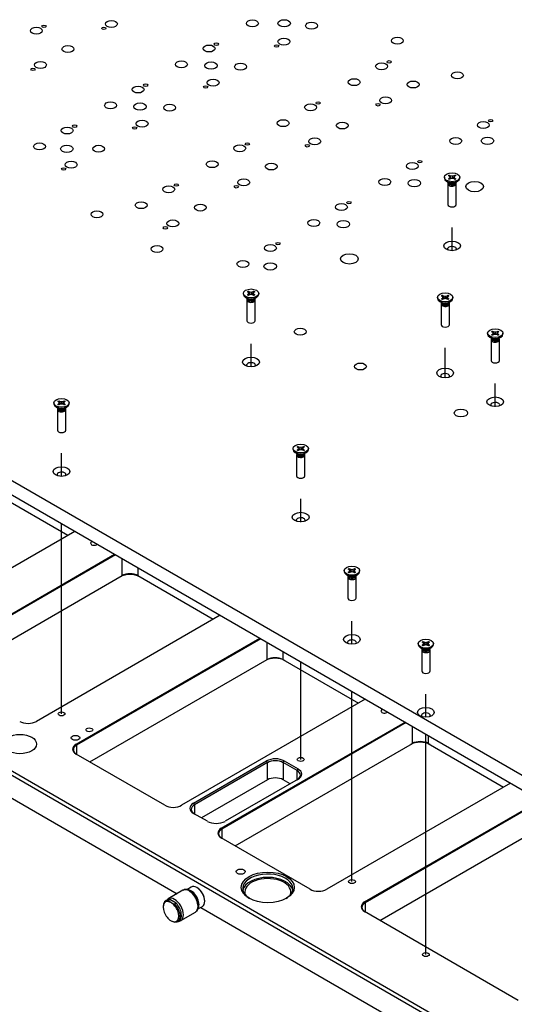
# Model space of a CAD drawing. Extents: x 0 to 415, y 5 to 324.
# Tile 4 of 12: x 175 to 235, y 65 to 182. Entities that reach past the tile are written whole.
import ezdxf
from ezdxf.lldxf.tags import DXFTag

# ---------------------------------------------------------------- set-up
doc = ezdxf.new("R2010")
doc.units = 0
for name, color, linetype in [('DEFAULT', 7, 'CONTINUOUS'), ('DV1_0', 7, 'CONTINUOUS'), ('DX1-1253534', 7, 'CONTINUOUS'), ('MKA-275630A-2', 7, 'CONTINUOUS'), ('MKE-247033A', 7, 'CONTINUOUS'), ('MPX-247034A', 7, 'CONTINUOUS'), ('YBB-020348_PART_', 7, 'CONTINUOUS'), ('YEE-020314-1', 7, 'CONTINUOUS'), ('YKG-SS3X12_STD', 7, 'CONTINUOUS')]:
    doc.layers.add(name, color=color, linetype=linetype)
tags = doc.linetypes.add('PHANTOM2', pattern=[31.75, 15.875, -3.175, 3.175, -3.175, 3.175, -3.175]).pattern_tags.tags
tags[14:15] = [DXFTag(74, 4), DXFTag(75, 0), DXFTag(340, '0'), DXFTag(46, 0.0), DXFTag(50, 0.0), DXFTag(44, 0.0), DXFTag(45, 0.0)]
tags[12:13] = [DXFTag(74, 4), DXFTag(75, 0), DXFTag(340, '0'), DXFTag(46, 0.0), DXFTag(50, 0.0), DXFTag(44, 0.0), DXFTag(45, 0.0)]
tags[10:11] = [DXFTag(74, 4), DXFTag(75, 0), DXFTag(340, '0'), DXFTag(46, 0.0), DXFTag(50, 0.0), DXFTag(44, 0.0), DXFTag(45, 0.0)]
tags[8:9] = [DXFTag(74, 4), DXFTag(75, 0), DXFTag(340, '0'), DXFTag(46, 0.0), DXFTag(50, 0.0), DXFTag(44, 0.0), DXFTag(45, 0.0)]
tags[6:7] = [DXFTag(74, 4), DXFTag(75, 0), DXFTag(340, '0'), DXFTag(46, 0.0), DXFTag(50, 0.0), DXFTag(44, 0.0), DXFTag(45, 0.0)]
tags[4:5] = [DXFTag(74, 4), DXFTag(75, 0), DXFTag(340, '0'), DXFTag(46, 0.0), DXFTag(50, 0.0), DXFTag(44, 0.0), DXFTag(45, 0.0)]

# ---------------------------------------------------------------- blocks, each defined once
blk = doc.blocks.new('SE')
at = {"layer": 'DV1_0', "color": 7, "linetype": 'PHANTOM2'}
for p, q in [((227.1, 154.61), (227.1, 157.38)), ((203.06, 140.73), (203.06, 143.5)), ((226.28, 139.44), (226.28, 143.02)), ((232.27, 135.98), (232.27, 138.74)), ((180.4, 127.65), (180.4, 130.42)), ((209, 122.2), (209, 124.96)), ((180.4, 99.28), (180.4, 122.01)), ((215.13, 107.6), (215.13, 110.37)), ((209, 93.83), (209, 105.5)), ((215.13, 79.24), (215.13, 101.96)), ((223.97, 98.88), (223.97, 101.65)), ((223.97, 70.52), (223.97, 96.86))]:
    blk.add_line(p, q, dxfattribs=at)
at = {"layer": 'DX1-1253534', "color": 7, "linetype": 'CONTINUOUS'}
for p, q in [((145.98, 143.61), (235.47, 91.94)), ((145.98, 141.88), (235.47, 90.21))]:
    blk.add_line(p, q, dxfattribs=at)
for centre, major_axis in [((177.39, 180.89), (0.715, 0)), ((178.29, 181.41), (0.257, 0)), ((185.46, 181.19), (0.257, 0)), ((186.36, 181.71), (0.715, 0)), ((203.23, 181.77), (0.715, 0)), ((207.03, 181.78), (0.75, 0)), ((210.3, 181.49), (0.715, 0)), ((207, 179.59), (0.715, 0)), ((220.56, 179.7), (0.715, 0)), ((181.17, 178.71), (0.715, 0)), ((198.04, 178.77), (0.715, 0)), ((198.93, 179.29), (0.257, 0)), ((206.11, 179.07), (0.257, 0)), ((177.88, 176.81), (0.715, 0)), ((194.74, 176.87), (0.715, 0)), ((198.28, 176.73), (0.75, 0)), ((201.81, 176.59), (0.715, 0)), ((218.68, 176.65), (0.715, 0)), ((219.58, 177.17), (0.257, 0)), ((176.98, 176.29), (0.257, 0)), ((227.74, 175.56), (0.715, 0)), ((189.55, 173.87), (0.715, 0)), ((190.45, 174.39), (0.257, 0)), ((197.62, 174.17), (0.257, 0)), ((198.52, 174.69), (0.715, 0)), ((215.39, 174.75), (0.715, 0)), ((222.45, 174.47), (0.715, 0)), ((219.16, 172.57), (0.715, 0)), ((186.26, 171.97), (0.715, 0)), ((189.79, 171.83), (0.75, 0)), ((193.33, 171.69), (0.715, 0)), ((210.19, 171.75), (0.715, 0)), ((211.09, 172.27), (0.257, 0)), ((218.26, 172.05), (0.257, 0)), ((181.96, 169.49), (0.257, 0)), ((189.14, 169.27), (0.257, 0)), ((190.03, 169.79), (0.715, 0)), ((206.9, 169.85), (0.715, 0)), ((213.97, 169.57), (0.715, 0)), ((230.84, 169.63), (0.715, 0)), ((231.73, 170.15), (0.257, 0)), ((181.07, 168.97), (0.715, 0)), ((177.77, 167.07), (0.715, 0)), ((181.04, 166.78), (0.75, 0)), ((184.84, 166.79), (0.715, 0)), ((201.71, 166.85), (0.715, 0)), ((202.61, 167.37), (0.257, 0)), ((209.78, 167.15), (0.257, 0)), ((210.68, 167.67), (0.715, 0)), ((227.54, 167.73), (0.715, 0)), ((231.34, 167.74), (0.75, 0)), ((181.55, 164.89), (0.715, 0)), ((198.42, 164.95), (0.715, 0)), ((205.48, 164.67), (0.715, 0)), ((222.35, 164.73), (0.715, 0)), ((223.25, 165.25), (0.257, 0)), ((180.65, 164.37), (0.257, 0)), ((193.22, 161.95), (0.715, 0)), ((194.12, 162.47), (0.257, 0)), ((201.29, 162.25), (0.257, 0)), ((202.19, 162.77), (0.715, 0)), ((219.06, 162.83), (0.715, 0)), ((222.59, 162.69), (0.75, 0)), ((229.8, 162.27), (1.06, 0)), ((189.93, 160.05), (0.715, 0)), ((197, 159.77), (0.715, 0)), ((213.87, 159.83), (0.715, 0)), ((214.76, 160.35), (0.257, 0)), ((184.64, 158.97), (0.715, 0)), ((193.71, 157.87), (0.715, 0)), ((210.57, 157.93), (0.715, 0)), ((214.1, 157.79), (0.75, 0)), ((192.81, 157.35), (0.257, 0)), ((205.38, 154.93), (0.715, 0)), ((206.28, 155.45), (0.257, 0)), ((227.1, 155.19), (-1, 0)), ((191.82, 154.82), (0.715, 0)), ((214.83, 153.63), (1.06, 0)), ((202.09, 153.03), (0.715, 0)), ((205.36, 152.74), (0.75, 0)), ((208.95, 144.93), (0.715, 0)), ((203.06, 141.31), (-1, 0)), ((216.14, 140.78), (0.715, 0)), ((226.28, 140.01), (-1, 0)), ((232.27, 136.56), (-1, 0)), ((228.16, 135.22), (0.805, 0)), ((180.4, 128.23), (-1, 0)), ((209, 122.78), (-1, 0)), ((215.13, 108.18), (-1, 0)), ((223.97, 99.46), (-1, 0))]:
    blk.add_ellipse(centre, major_axis=major_axis, ratio=0.57735, dxfattribs=at)
for centre, start_param, end_param in [((227.1, 154.81), 0, 3.550653), ((227.1, 154.81), 5.874125, 6.283185), ((203.06, 140.93), 0, 3.550653), ((203.06, 140.93), 5.874125, 6.283185), ((226.28, 139.63), 0, 3.550653), ((226.28, 139.63), 5.874125, 6.283185), ((232.27, 136.18), 0, 3.550653), ((232.27, 136.18), 5.874125, 6.283185), ((180.4, 127.85), 0, 3.550653), ((180.4, 127.85), 5.874125, 6.283185), ((209, 122.4), 0, 3.550653), ((209, 122.4), 5.874125, 6.283185), ((215.13, 107.8), 0, 3.550653), ((215.13, 107.8), 5.874125, 6.283185), ((223.97, 99.08), 0, 3.550653), ((223.97, 99.08), 5.874125, 6.283185)]:
    blk.add_ellipse(centre, major_axis=(0.533, 0), ratio=0.57735, start_param=start_param, end_param=end_param, dxfattribs=at)
at = {"layer": 'MKA-275630A-2', "color": 7, "linetype": 'CONTINUOUS'}
for p, q in [((44.74, 167.35), (232.17, 59.14)), ((231.94, 58.73), (44.51, 166.95)), ((216.65, 76.81), (312.73, 132.28)), ((312.79, 132.18), (216.7, 76.71)), ((218.47, 74.6), (312.79, 129.05)), ((172.16, 125.81), (181.17, 120.61)), ((182, 121.08), (160.04, 108.4)), ((164.79, 105.66), (186.75, 118.34)), ((186.87, 118.27), (164.85, 105.56)), ((187.64, 115.79), (187.64, 117.83)), ((189.52, 116.74), (189.52, 115.79)), ((166.44, 103.55), (187.64, 115.79)), ((189.52, 115.79), (198.54, 110.58)), ((199.36, 111.06), (177.4, 98.38)), ((182.15, 95.64), (204.12, 108.32)), ((204.23, 108.25), (182.21, 95.53)), ((205, 105.76), (205, 107.81)), ((206.88, 106.72), (206.88, 105.76)), ((183.8, 93.53), (205, 105.76)), ((206.88, 105.76), (215.9, 100.56)), ((216.73, 101.04), (194.76, 88.36)), ((199.51, 85.61), (221.48, 98.29)), ((221.6, 98.23), (199.57, 85.51)), ((222.36, 95.74), (222.36, 97.78)), ((224.24, 96.7), (224.24, 95.74)), ((182.21, 95.53), (182.15, 95.64)), ((182.21, 95.53), (182.21, 94.45)), ((201.16, 83.5), (222.36, 95.74)), ((224.24, 95.74), (233.26, 90.54)), ((164.68, 94.84), (194.21, 77.79)), ((192.76, 88.36), (182.15, 94.48)), ((196.19, 88.62), (204.91, 93.65)), ((205.03, 93.45), (196.31, 88.41)), ((205.03, 93.45), (204.91, 93.65)), ((205.03, 91.41), (205.03, 93.45)), ((206.92, 93.45), (207.04, 93.65)), ((206.92, 93.45), (206.92, 91.41)), ((208.57, 92.5), (206.92, 93.45)), ((207.04, 93.65), (208.69, 92.7)), ((208.57, 92.5), (208.69, 92.7)), ((208.57, 91.41), (208.57, 92.5)), ((205.03, 91.41), (197.14, 86.85)), ((208.69, 91.47), (199.96, 86.44)), ((207.74, 90.93), (206.92, 91.41)), ((234.09, 91.01), (212.12, 78.33)), ((196.19, 88.62), (196.31, 88.41)), ((196.31, 88.41), (196.31, 87.32)), ((197.84, 86.44), (196.19, 87.39)), ((199.57, 85.51), (199.51, 85.61)), ((199.57, 85.51), (199.57, 84.42)), ((210.12, 78.33), (199.51, 84.46)), ((216.7, 76.71), (216.65, 76.81)), ((216.7, 76.71), (216.7, 75.62)), ((197.04, 76.16), (231.94, 56.01)), ((235.01, 65.05), (216.65, 75.65))]:
    blk.add_line(p, q, dxfattribs=at)
for centre, major_axis, start_param, end_param in [((184.29, 119.66), (0.41, 0), 2.050521, 5.80346), ((188.58, 114.97), (1.67, 0), 0.785398, 2.356194), ((188.58, 115.24), (-1.33, 0), 3.926991, 5.497787), ((205.94, 104.95), (1.67, 0), 0.785398, 2.356194), ((205.94, 105.22), (-1.33, 0), 3.926991, 5.497787), ((219.01, 99.61), (0.41, 0), 2.050521, 5.80346), ((176.4, 98.96), (1.42, 0), 3.926991, 5.497787), ((183.15, 94.99), (1.33, 0), 2.356194, 3.926991), ((183.15, 95.06), (1.42, 0), 2.356194, 3.926991), ((223.3, 94.92), (1.67, 0), 0.785398, 2.356194), ((223.3, 95.2), (-1.33, 0), 3.926991, 5.497787), ((205.98, 93.04), (-1.5, 0), 3.926991, 5.497787), ((205.98, 92.9), (1.33, 0), 0.785398, 2.356194), ((207.63, 91.95), (-1.33, 0), 2.356194, 3.926991), ((207.63, 92.09), (-1.5, 0), 2.356194, 3.926991), ((205.98, 90.86), (1.33, 0), 0.785398, 2.356194), ((193.76, 88.93), (1.42, 0), 3.926991, 5.497787), ((197.25, 88), (1.5, 0), 2.356194, 3.926991), ((197.25, 87.87), (1.33, 0), 2.356194, 3.926991), ((198.9, 87.05), (1.5, 0), 3.926991, 5.497787), ((200.51, 85.03), (1.42, 0), 2.356194, 3.926991), ((200.51, 84.97), (1.33, 0), 2.356194, 3.926991), ((205.07, 78.41), (3, 0), 0, 3.899585), ((205.07, 78.01), (3, 0), 0.118126, 3.023467), ((205.07, 78.41), (3, 0), 5.525193, 6.283185), ((211.12, 78.91), (1.42, 0), 3.926991, 5.497787), ((217.65, 76.23), (1.42, 0), 2.356194, 3.926991), ((217.65, 76.16), (1.33, 0), 2.356194, 3.926991)]:
    blk.add_ellipse(centre, major_axis=major_axis, ratio=0.57735, start_param=start_param, end_param=end_param, dxfattribs=at)
for centre, major_axis in [((180.4, 99.28), (0.41, 0)), ((175.42, 95.67), (-2, 0)), ((182.07, 96.42), (-0.5, 0)), ((183.72, 97.37), (0.41, 0)), ((209, 93.83), (0.41, 0)), ((201.82, 80.43), (-0.54, 0)), ((205.07, 78.55), (-3.17, 0)), ((215.13, 79.24), (0.41, 0)), ((223.97, 70.52), (-0.41, 0))]:
    blk.add_ellipse(centre, major_axis=major_axis, ratio=0.57735, dxfattribs=at)
at = {"layer": 'MKE-247033A', "color": 7, "linetype": 'CONTINUOUS'}
for p, q in [((193.01, 77.02), (192.85, 76.93)), ((193.36, 77.09), (193.19, 76.99)), ((194.1, 76.66), (193.36, 77.09)), ((194.1, 76.66), (193.94, 76.56)), ((192.55, 76.27), (192.55, 76.19)), ((194.28, 74.45), (194.45, 74.54))]:
    blk.add_line(p, q, dxfattribs=at)
for centre, radius, start, end in [((194.02, 77.66), 1.06, 218.9743, 240.4023), ((194.38, 78.34), 1.83, 241.0768, 256.0244), ((194.38, 76.16), 1.83, 241.0768, 256.0244)]:
    blk.add_arc(centre, radius, start, end, dxfattribs=at)
for centre, major_axis, start_param, end_param in [((193.49, 75.65), (0.67, -1.15), 2.356194, 5.497787), ((193.57, 75.69), (0.72, -1.24), 2.731945, 3.926991), ((193.73, 75.78), (0.72, -1.24), 2.731945, 3.141593), ((193.49, 75.65), (-0.67, 1.15), 2.356194, 5.497787), ((193.57, 75.69), (-0.72, 1.24), 2.731945, 5.122037), ((193.73, 75.78), (-0.72, 1.24), 3.141593, 5.122037)]:
    blk.add_ellipse(centre, major_axis=major_axis, ratio=0.57735, start_param=start_param, end_param=end_param, dxfattribs=at)
at = {"layer": 'MPX-247034A', "color": 7, "linetype": 'CONTINUOUS'}
for p, q in [((195.92, 78.58), (195.38, 78.27)), ((196.63, 78.49), (196.58, 78.52)), ((197.53, 76.89), (197.53, 76.94)), ((196.72, 75.97), (197.25, 76.27))]:
    blk.add_line(p, q, dxfattribs=at)
for centre, major_axis, start_param, end_param in [((195.9, 77.03), (0.67, -1.15), 0.342832, 2.782303), ((196.58, 77.43), (-0.67, 1.15), 3.141593, 6.283185), ((196.63, 77.46), (0.63, -1.1), 0.785398, 2.356194)]:
    blk.add_ellipse(centre, major_axis=major_axis, ratio=0.57735, start_param=start_param, end_param=end_param, dxfattribs=at)
at = {"layer": 'YBB-020348_PART_', "color": 7, "linetype": 'CONTINUOUS'}
for p, q in [((194.91, 78.2), (193.17, 77.19)), ((194.67, 74.59), (196.41, 75.6))]:
    blk.add_line(p, q, dxfattribs=at)
for centre, radius, start, end in [((195.38, 76.59), 1.37, 9.4345, 35.1026), ((195.73, 76.43), 1.08, 358.0774, 20.7148)]:
    blk.add_arc(centre, radius, start, end, dxfattribs=at)
for centre, start_param, end_param in [((195.66, 76.9), 3.926991, 6.283185), ((193.92, 75.89), 3.145015, 6.282186), ((195.66, 76.9), 3.141593, 3.926991)]:
    blk.add_ellipse(centre, major_axis=(-0.75, 1.3), ratio=0.57735, start_param=start_param, end_param=end_param, dxfattribs=at)
for points, knots in [([(196.5, 77.37), (196.47, 77.45), (196.36, 77.66), (196.06, 77.97), (195.68, 78.22), (195.31, 78.31), (195.03, 78.29), (194.94, 78.2), (194.92, 78.19)], [0, 0, 0, 0, 0.098571, 0.327595, 0.560778, 0.769614, 0.963734, 1, 1, 1, 1]), ([(196.41, 75.62), (196.46, 75.64), (196.6, 75.71), (196.76, 76), (196.79, 76.24), (196.8, 76.4)], [0, 0, 0, 0, 0.181438, 0.559805, 1, 1, 1, 1]), ([(194.42, 74.5), (194.46, 74.51), (194.54, 74.53), (194.61, 74.58), (194.66, 74.61)], [0.8419472, 0.8419472, 0.8419472, 0.8419472, 0.9040364, 1, 1, 1, 1])]:
    blk.add_open_spline(points, degree=3, knots=knots, dxfattribs=at)
blk.add_open_spline([(193.18, 77.18), (193.14, 77.15), (193.1, 77.13), (193.07, 77.1)], degree=3, dxfattribs=at)
at = {"layer": 'YEE-020314-1', "color": 7, "linetype": 'CONTINUOUS'}
for start_param, end_param in [(2.898136, 6.283185), (0, 0.243457)]:
    blk.add_ellipse((205.07, 78.01), major_axis=(-2.75, 0), ratio=0.57735, start_param=start_param, end_param=end_param, dxfattribs=at)
at = {"layer": 'YKG-SS3X12_STD', "color": 7, "linetype": 'CONTINUOUS'}
for p, q in [((226.66, 163.58), (226.79, 163.65)), ((226.75, 163.54), (226.66, 163.58)), ((226.85, 163.39), (226.75, 163.54)), ((226.79, 163.65), (226.95, 163.22)), ((226.79, 163.65), (226.85, 163.6)), ((226.85, 163.6), (226.97, 163.22)), ((226.85, 163.6), (227.1, 163.54)), ((227.1, 163.54), (227.35, 163.6)), ((227.1, 163.54), (227.1, 163.25)), ((227.35, 163.6), (227.23, 163.22)), ((227.42, 163.65), (227.25, 163.22)), ((227.35, 163.6), (227.42, 163.65)), ((227.45, 163.54), (227.35, 163.39)), ((227.42, 163.65), (227.54, 163.58)), ((227.54, 163.58), (227.45, 163.54)), ((226.18, 163.39), (226.18, 163.29)), ((226.45, 162.91), (226.75, 162.74)), ((226.6, 162.83), (226.6, 162.81)), ((226.6, 162.61), (226.6, 160.13)), ((226.62, 162.72), (226.61, 162.65)), ((226.62, 162.73), (226.65, 162.66)), ((226.66, 163.21), (226.75, 163.25)), ((226.79, 163.14), (226.66, 163.21)), ((226.75, 163.25), (226.85, 163.39)), ((226.75, 163.25), (226.82, 163.17)), ((226.85, 163.19), (226.79, 163.14)), ((226.85, 163.39), (226.93, 163.21)), ((227.1, 163.25), (226.85, 163.19)), ((227.35, 163.19), (227.1, 163.25)), ((227.35, 163.39), (227.27, 163.21)), ((227.35, 163.39), (227.45, 163.25)), ((227.42, 163.14), (227.35, 163.19)), ((227.45, 163.25), (227.38, 163.17)), ((227.54, 163.21), (227.42, 163.14)), ((227.45, 163.25), (227.54, 163.21)), ((227.45, 162.74), (227.75, 162.91)), ((227.55, 162.66), (227.58, 162.73)), ((227.6, 162.65), (227.58, 162.72)), ((227.6, 162.81), (227.6, 162.83)), ((227.6, 160.13), (227.6, 162.61)), ((228.02, 163.29), (228.02, 163.39)), ((202.14, 149.51), (202.14, 149.41)), ((202.62, 149.7), (202.75, 149.77)), ((202.71, 149.66), (202.62, 149.7)), ((202.81, 149.51), (202.71, 149.66)), ((202.71, 149.37), (202.81, 149.51)), ((202.75, 149.77), (202.91, 149.33)), ((202.75, 149.77), (202.81, 149.72)), ((202.81, 149.72), (202.93, 149.34)), ((202.81, 149.72), (203.06, 149.66)), ((202.81, 149.51), (202.89, 149.33)), ((203.06, 149.66), (203.31, 149.72)), ((203.06, 149.66), (203.06, 149.37)), ((203.31, 149.72), (203.19, 149.34)), ((203.37, 149.77), (203.21, 149.33)), ((203.31, 149.51), (203.23, 149.33)), ((203.31, 149.72), (203.37, 149.77)), ((203.41, 149.66), (203.31, 149.51)), ((203.31, 149.51), (203.41, 149.37)), ((203.37, 149.77), (203.5, 149.7)), ((203.5, 149.7), (203.41, 149.66)), ((203.98, 149.41), (203.98, 149.51)), ((202.41, 149.03), (202.71, 148.86)), ((202.56, 148.95), (202.56, 148.93)), ((202.58, 148.84), (202.56, 148.77)), ((202.56, 148.73), (202.56, 146.25)), ((202.58, 148.85), (202.61, 148.78)), ((202.62, 149.33), (202.71, 149.37)), ((202.75, 149.26), (202.62, 149.33)), ((202.71, 149.37), (202.78, 149.29)), ((202.81, 149.31), (202.75, 149.26)), ((203.06, 149.37), (202.81, 149.31)), ((203.31, 149.31), (203.06, 149.37)), ((203.37, 149.26), (203.31, 149.31)), ((203.41, 149.37), (203.34, 149.29)), ((203.5, 149.33), (203.37, 149.26)), ((203.41, 149.37), (203.5, 149.33)), ((203.41, 148.86), (203.71, 149.03)), ((203.51, 148.78), (203.54, 148.85)), ((203.55, 148.77), (203.54, 148.84)), ((203.56, 148.93), (203.56, 148.95)), ((203.56, 146.25), (203.56, 148.73)), ((225.36, 149.04), (225.36, 148.93)), ((225.63, 148.55), (225.93, 148.38)), ((225.78, 148.47), (225.78, 148.45)), ((225.78, 148.25), (225.78, 145.77)), ((225.8, 148.36), (225.79, 148.29)), ((225.8, 148.37), (225.83, 148.3)), ((225.84, 149.22), (225.97, 149.29)), ((225.93, 149.18), (225.84, 149.22)), ((225.84, 148.85), (225.93, 148.89)), ((225.97, 148.78), (225.84, 148.85)), ((226.03, 149.04), (225.93, 149.18)), ((225.93, 148.89), (226.03, 149.04)), ((225.93, 148.89), (226, 148.81)), ((225.97, 149.29), (226.13, 148.86)), ((225.97, 149.29), (226.03, 149.24)), ((226.03, 148.83), (225.97, 148.78)), ((226.03, 149.24), (226.15, 148.86)), ((226.03, 149.24), (226.28, 149.18)), ((226.03, 149.04), (226.11, 148.85)), ((226.28, 148.89), (226.03, 148.83)), ((226.28, 149.18), (226.53, 149.24)), ((226.28, 149.18), (226.28, 148.89)), ((226.53, 148.83), (226.28, 148.89)), ((226.53, 149.24), (226.41, 148.86)), ((226.6, 149.29), (226.43, 148.86)), ((226.53, 149.04), (226.45, 148.85)), ((226.53, 149.24), (226.6, 149.29)), ((226.63, 149.18), (226.53, 149.04)), ((226.53, 149.04), (226.63, 148.89)), ((226.6, 148.78), (226.53, 148.83)), ((226.63, 148.89), (226.56, 148.81)), ((226.6, 149.29), (226.72, 149.22)), ((226.72, 148.85), (226.6, 148.78)), ((226.72, 149.22), (226.63, 149.18)), ((226.63, 148.89), (226.72, 148.85)), ((226.63, 148.38), (226.93, 148.55)), ((226.73, 148.3), (226.76, 148.37)), ((226.78, 148.29), (226.76, 148.36)), ((226.78, 148.45), (226.78, 148.47)), ((226.78, 145.77), (226.78, 148.25)), ((227.2, 148.93), (227.2, 149.04)), ((231.35, 144.76), (231.35, 144.65)), ((231.83, 144.94), (231.95, 145.02)), ((231.92, 144.91), (231.83, 144.94)), ((232.02, 144.76), (231.92, 144.91)), ((231.92, 144.62), (232.02, 144.76)), ((231.95, 145.02), (232.12, 144.58)), ((231.95, 145.02), (232.02, 144.97)), ((232.02, 144.97), (232.14, 144.59)), ((232.02, 144.97), (232.27, 144.91)), ((232.02, 144.76), (232.1, 144.58)), ((232.27, 144.91), (232.52, 144.97)), ((232.27, 144.91), (232.27, 144.62)), ((232.52, 144.97), (232.4, 144.59)), ((232.58, 145.02), (232.42, 144.58)), ((232.52, 144.76), (232.44, 144.58)), ((232.52, 144.97), (232.58, 145.02)), ((232.62, 144.91), (232.52, 144.76)), ((232.52, 144.76), (232.62, 144.62)), ((232.58, 145.02), (232.71, 144.94)), ((232.71, 144.94), (232.62, 144.91)), ((233.18, 144.65), (233.18, 144.76)), ((231.62, 144.28), (231.91, 144.11)), ((231.77, 144.19), (231.77, 144.18)), ((231.79, 144.09), (231.77, 144.02)), ((231.77, 143.97), (231.77, 141.5)), ((231.79, 144.09), (231.82, 144.03)), ((231.83, 144.58), (231.92, 144.62)), ((231.95, 144.51), (231.83, 144.58)), ((231.92, 144.62), (231.98, 144.53)), ((232.02, 144.56), (231.95, 144.51)), ((232.27, 144.62), (232.02, 144.56)), ((232.52, 144.56), (232.27, 144.62)), ((232.58, 144.51), (232.52, 144.56)), ((232.62, 144.62), (232.55, 144.53)), ((232.71, 144.58), (232.58, 144.51)), ((232.62, 144.62), (232.71, 144.58)), ((232.62, 144.11), (232.92, 144.28)), ((232.71, 144.03), (232.75, 144.09)), ((232.76, 144.02), (232.74, 144.09)), ((232.77, 144.18), (232.77, 144.19)), ((232.77, 141.5), (232.77, 143.97)), ((179.96, 136.62), (180.09, 136.69)), ((180.05, 136.58), (179.96, 136.62)), ((180.15, 136.43), (180.05, 136.58)), ((180.09, 136.69), (180.25, 136.25)), ((180.09, 136.69), (180.15, 136.64)), ((180.15, 136.64), (180.28, 136.26)), ((180.15, 136.64), (180.4, 136.58)), ((180.4, 136.58), (180.66, 136.64)), ((180.4, 136.58), (180.4, 136.29)), ((180.66, 136.64), (180.53, 136.26)), ((180.72, 136.69), (180.55, 136.25)), ((180.66, 136.64), (180.72, 136.69)), ((180.76, 136.58), (180.66, 136.43)), ((180.72, 136.69), (180.84, 136.62)), ((180.84, 136.62), (180.76, 136.58)), ((179.49, 136.43), (179.49, 136.33)), ((179.76, 135.95), (180.05, 135.78)), ((179.9, 135.87), (179.9, 135.85)), ((179.9, 135.65), (179.9, 133.17)), ((179.93, 135.76), (179.91, 135.69)), ((179.93, 135.77), (179.96, 135.7)), ((179.96, 136.25), (180.05, 136.29)), ((180.09, 136.18), (179.96, 136.25)), ((180.05, 136.29), (180.15, 136.43)), ((180.05, 136.29), (180.12, 136.21)), ((180.15, 136.23), (180.09, 136.18)), ((180.15, 136.43), (180.23, 136.25)), ((180.4, 136.29), (180.15, 136.23)), ((180.66, 136.23), (180.4, 136.29)), ((180.66, 136.43), (180.57, 136.25)), ((180.66, 136.43), (180.76, 136.29)), ((180.72, 136.18), (180.66, 136.23)), ((180.76, 136.29), (180.69, 136.21)), ((180.84, 136.25), (180.72, 136.18)), ((180.76, 136.29), (180.84, 136.25)), ((180.76, 135.78), (181.05, 135.95)), ((180.85, 135.7), (180.88, 135.77)), ((180.9, 135.69), (180.88, 135.76)), ((180.9, 135.85), (180.9, 135.87)), ((180.9, 133.17), (180.9, 135.65)), ((181.32, 136.33), (181.32, 136.43)), ((208.08, 130.98), (208.08, 130.88)), ((208.56, 131.17), (208.69, 131.24)), ((208.65, 131.13), (208.56, 131.17)), ((208.56, 130.8), (208.65, 130.84)), ((208.69, 130.73), (208.56, 130.8)), ((208.75, 130.98), (208.65, 131.13)), ((208.65, 130.84), (208.75, 130.98)), ((208.65, 130.84), (208.72, 130.76)), ((208.69, 131.24), (208.85, 130.8)), ((208.69, 131.24), (208.75, 131.19)), ((208.75, 130.78), (208.69, 130.73)), ((208.75, 131.19), (208.87, 130.81)), ((208.75, 131.19), (209, 131.13)), ((208.75, 130.98), (208.83, 130.8)), ((209, 130.84), (208.75, 130.78)), ((209, 131.13), (209.25, 131.19)), ((209, 131.13), (209, 130.84)), ((209.25, 130.78), (209, 130.84)), ((209.25, 131.19), (209.13, 130.81)), ((209.32, 131.24), (209.15, 130.8)), ((209.25, 130.98), (209.17, 130.8)), ((209.25, 131.19), (209.32, 131.24)), ((209.35, 131.13), (209.25, 130.98)), ((209.25, 130.98), (209.35, 130.84)), ((209.32, 130.73), (209.25, 130.78)), ((209.35, 130.84), (209.28, 130.76)), ((209.32, 131.24), (209.44, 131.17)), ((209.44, 130.8), (209.32, 130.73)), ((209.44, 131.17), (209.35, 131.13)), ((209.35, 130.84), (209.44, 130.8)), ((209.92, 130.88), (209.92, 130.98)), ((208.35, 130.5), (208.65, 130.33)), ((208.5, 130.42), (208.5, 130.4)), ((208.5, 130.2), (208.5, 127.72)), ((208.53, 130.31), (208.51, 130.24)), ((208.52, 130.32), (208.56, 130.25)), ((209.36, 130.33), (209.65, 130.5)), ((209.45, 130.25), (209.48, 130.32)), ((209.5, 130.24), (209.48, 130.31)), ((209.5, 130.4), (209.5, 130.42)), ((209.5, 127.72), (209.5, 130.2)), ((214.69, 116.57), (214.81, 116.64)), ((214.78, 116.53), (214.69, 116.57)), ((214.88, 116.39), (214.78, 116.53)), ((214.81, 116.64), (214.98, 116.21)), ((214.81, 116.64), (214.88, 116.59)), ((214.88, 116.59), (215, 116.21)), ((214.88, 116.59), (215.13, 116.53)), ((215.13, 116.53), (215.38, 116.59)), ((215.13, 116.53), (215.13, 116.24)), ((215.38, 116.59), (215.26, 116.21)), ((215.44, 116.64), (215.28, 116.21)), ((215.38, 116.59), (215.44, 116.64)), ((215.48, 116.53), (215.38, 116.39)), ((215.44, 116.64), (215.57, 116.57)), ((215.57, 116.57), (215.48, 116.53)), ((214.21, 116.39), (214.21, 116.28)), ((214.48, 115.9), (214.77, 115.73)), ((214.63, 115.82), (214.63, 115.8)), ((214.65, 115.71), (214.63, 115.64)), ((214.63, 115.6), (214.63, 113.12)), ((214.65, 115.72), (214.68, 115.66)), ((214.69, 116.21), (214.78, 116.24)), ((214.81, 116.13), (214.69, 116.21)), ((214.78, 116.24), (214.88, 116.39)), ((214.78, 116.24), (214.84, 116.16)), ((214.88, 116.18), (214.81, 116.13)), ((214.88, 116.39), (214.96, 116.2)), ((215.13, 116.24), (214.88, 116.18)), ((215.38, 116.18), (215.13, 116.24)), ((215.38, 116.39), (215.3, 116.2)), ((215.38, 116.39), (215.48, 116.24)), ((215.44, 116.13), (215.38, 116.18)), ((215.48, 116.24), (215.41, 116.16)), ((215.57, 116.21), (215.44, 116.13)), ((215.48, 116.24), (215.57, 116.21)), ((215.48, 115.73), (215.78, 115.9)), ((215.57, 115.66), (215.61, 115.72)), ((215.62, 115.64), (215.6, 115.71)), ((215.63, 115.8), (215.63, 115.82)), ((215.63, 113.12), (215.63, 115.6)), ((216.04, 116.28), (216.04, 116.39)), ((223.05, 107.67), (223.05, 107.56)), ((223.32, 107.18), (223.62, 107.01)), ((223.47, 107.1), (223.47, 107.08)), ((223.53, 107.85), (223.65, 107.92)), ((223.62, 107.81), (223.53, 107.85)), ((223.53, 107.48), (223.62, 107.52)), ((223.65, 107.41), (223.53, 107.48)), ((223.72, 107.67), (223.62, 107.81)), ((223.62, 107.52), (223.72, 107.67)), ((223.62, 107.52), (223.69, 107.44)), ((223.65, 107.92), (223.82, 107.49)), ((223.65, 107.92), (223.72, 107.87)), ((223.72, 107.46), (223.65, 107.41)), ((223.72, 107.87), (223.84, 107.49)), ((223.72, 107.87), (223.97, 107.81)), ((223.72, 107.67), (223.8, 107.48)), ((223.97, 107.52), (223.72, 107.46)), ((223.97, 107.81), (224.22, 107.87)), ((223.97, 107.81), (223.97, 107.52)), ((224.22, 107.46), (223.97, 107.52)), ((224.22, 107.87), (224.1, 107.49)), ((224.28, 107.92), (224.12, 107.49)), ((224.22, 107.67), (224.14, 107.48)), ((224.22, 107.87), (224.28, 107.92)), ((224.32, 107.81), (224.22, 107.67)), ((224.22, 107.67), (224.32, 107.52)), ((224.28, 107.41), (224.22, 107.46)), ((224.32, 107.52), (224.25, 107.44)), ((224.28, 107.92), (224.41, 107.85)), ((224.41, 107.48), (224.28, 107.41)), ((224.41, 107.85), (224.32, 107.81)), ((224.32, 107.52), (224.41, 107.48)), ((224.32, 107.01), (224.62, 107.18)), ((224.47, 107.08), (224.47, 107.1)), ((224.89, 107.56), (224.89, 107.67)), ((223.49, 106.99), (223.47, 106.92)), ((223.47, 106.88), (223.47, 104.4)), ((223.49, 107), (223.52, 106.93)), ((224.41, 106.93), (224.45, 107)), ((224.46, 106.92), (224.44, 106.99)), ((224.47, 104.4), (224.47, 106.88))]:
    blk.add_line(p, q, dxfattribs=at)
for centre in [(227.1, 163.39), (203.06, 149.51), (226.28, 149.04), (232.27, 144.76), (180.4, 136.43), (209, 130.98), (215.13, 116.39), (223.97, 107.67)]:
    blk.add_ellipse(centre, major_axis=(0.917, 0), ratio=0.57735, dxfattribs=at)
for centre, major_axis, start_param, end_param in [((227.1, 163.29), (0.917, 0), 3.141593, 6.283185), ((227.1, 162.61), (0.5, 0), 2.9966, 6.283185), ((227.1, 162.81), (0.5, 0), 3.141593, 6.283185), ((227.1, 162.74), (0.466, 0), 3.434744, 5.990034), ((227.1, 162.95), (0.5, 0), 3.926991, 5.497787), ((227.1, 162.61), (0.5, 0), 0, 0.144993), ((227.1, 160.13), (0.5, 0), 3.141593, 6.283185), ((203.06, 149.41), (0.917, 0), 3.141593, 6.283185), ((203.06, 148.73), (0.5, 0), 2.9966, 6.283185), ((203.06, 148.93), (0.5, 0), 3.141593, 6.283185), ((203.06, 148.86), (0.466, 0), 3.434744, 5.990034), ((203.06, 149.07), (0.5, 0), 3.926991, 5.497787), ((203.06, 148.73), (0.5, 0), 0, 0.144993), ((226.28, 148.93), (0.917, 0), 3.141593, 6.283185), ((226.28, 148.25), (0.5, 0), 2.9966, 6.283185), ((226.28, 148.45), (0.5, 0), 3.141593, 6.283185), ((226.28, 148.38), (0.466, 0), 3.434744, 5.990034), ((226.28, 148.59), (0.5, 0), 3.926991, 5.497787), ((226.28, 148.25), (0.5, 0), 0, 0.144993), ((203.06, 146.25), (0.5, 0), 3.141593, 6.283185), ((226.28, 145.77), (0.5, 0), 3.141593, 6.283185), ((232.27, 144.65), (0.917, 0), 3.141593, 6.283185), ((232.27, 143.97), (0.5, 0), 2.9966, 6.283185), ((232.27, 144.18), (0.5, 0), 3.141593, 6.283185), ((232.27, 144.11), (0.466, 0), 3.434744, 5.990034), ((232.27, 144.31), (0.5, 0), 3.926991, 5.497787), ((232.27, 143.97), (0.5, 0), 0, 0.144993), ((232.27, 141.5), (0.5, 0), 3.141593, 6.283185), ((180.4, 136.33), (0.917, 0), 3.141593, 6.283185), ((180.4, 135.65), (0.5, 0), 2.9966, 6.283185), ((180.4, 135.85), (0.5, 0), 3.141593, 6.283185), ((180.4, 135.78), (0.466, 0), 3.434744, 5.990034), ((180.4, 135.99), (0.5, 0), 3.926991, 5.497787), ((180.4, 135.65), (0.5, 0), 0, 0.144993), ((180.4, 133.17), (0.5, 0), 3.141593, 6.283185), ((209, 130.88), (0.917, 0), 3.141593, 6.283185), ((209, 130.2), (0.5, 0), 2.9966, 6.283185), ((209, 130.4), (0.5, 0), 3.141593, 6.283185), ((209, 130.33), (0.466, 0), 3.434744, 5.990034), ((209, 130.54), (0.5, 0), 3.926991, 5.497787), ((209, 130.2), (0.5, 0), 0, 0.144993), ((209, 127.72), (0.5, 0), 3.141593, 6.283185), ((215.13, 116.28), (0.917, 0), 3.141593, 6.283185), ((215.13, 115.6), (0.5, 0), 2.9966, 6.283185), ((215.13, 115.8), (0.5, 0), 3.141593, 6.283185), ((215.13, 115.73), (0.466, 0), 3.434744, 5.990034), ((215.13, 115.94), (0.5, 0), 3.926991, 5.497787), ((215.13, 115.6), (0.5, 0), 0, 0.144993), ((215.13, 113.12), (0.5, 0), 3.141593, 6.283185), ((223.97, 107.56), (0.917, 0), 3.141593, 6.283185), ((223.97, 107.08), (0.5, 0), 3.141593, 6.283185), ((223.97, 106.88), (0.5, 0), 2.9966, 6.283185), ((223.97, 107.01), (0.466, 0), 3.434744, 5.990034), ((223.97, 107.22), (0.5, 0), 3.926991, 5.497787), ((223.97, 106.88), (0.5, 0), 0, 0.144993), ((223.97, 104.4), (0.5, 0), 3.141593, 6.283185)]:
    blk.add_ellipse(centre, major_axis=major_axis, ratio=0.57735, start_param=start_param, end_param=end_param, dxfattribs=at)

msp = doc.modelspace()

# ---------------------------------------------------------------- block references
at = {"layer": 'DEFAULT'}
msp.add_blockref('SE', (0, 0), dxfattribs=at)

doc.saveas('drawing.dxf')
